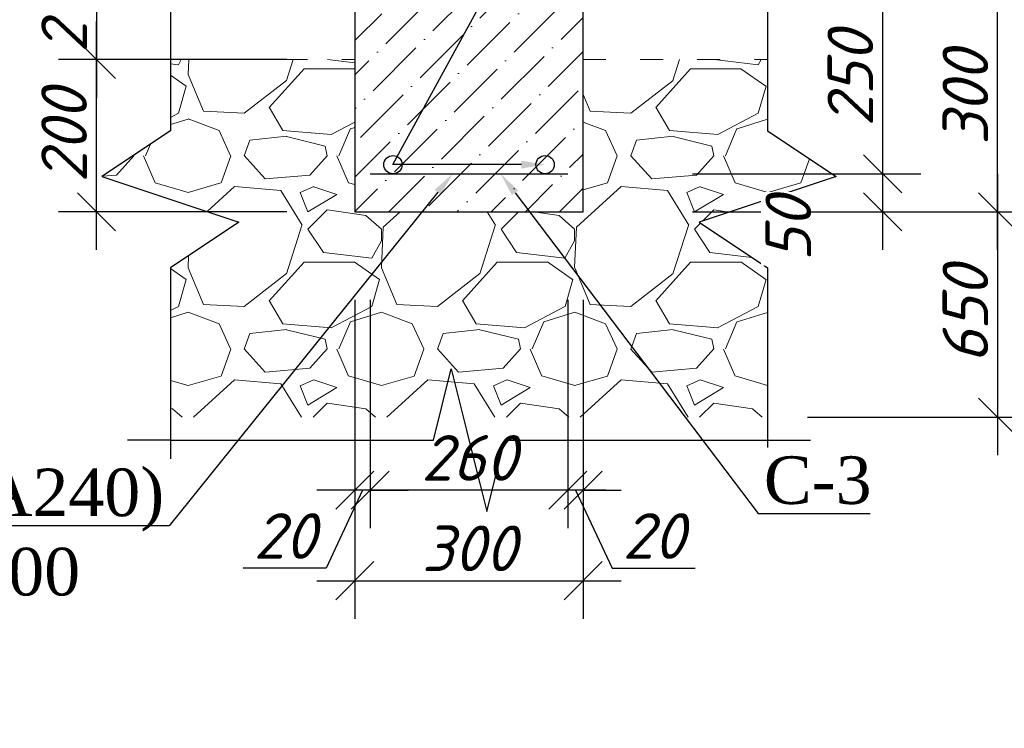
# Model space of a CAD drawing. Header units: millimetres. Extents: x 363306 to 7757304, y 1022887 to 1207196.
# Tile 129 of 256: x 911374 to 916550, y 1078783 to 1082508. Entities that reach past the tile are written whole.
import ezdxf
from ezdxf import colors
from ezdxf.entities.mleader import LeaderData, LeaderLine
from ezdxf.math import Vec2, Vec3

# ---------------------------------------------------------------- set-up
doc = ezdxf.new("R2010")
doc.units = ezdxf.units.MM
doc.linetypes.add('ACAD_ISO03W100', pattern=[30, 12, -18])
for name, color, linetype, lineweight in [('--фон', 250, 'Continuous', 0), ('ACO-текст', 7, 'Continuous', 20), ('AR_hatch_0.05', 7, 'Continuous', 5), ('основной 0.30', 7, 'Continuous', 30)]:
    doc.layers.add(name, color=color, linetype=linetype, lineweight=lineweight)
doc.layers.add('0 @ 100', color=7, linetype='Continuous')
doc.layers.add('kcd_tx', color=7, linetype='Continuous')
doc.styles.add('ISOCPEUR', font='isocpeur.TTF')
doc.styles.add('PDF ISOCPEUR Italic', font='isocpeui.ttf')
doc.styles.get("Standard").update_dxf_attribs({"font": 'isocpeui.ttf'})
doc.styles.add('Times New Roman', font='times.ttf')
doc.styles.add('ГОСТ 2.304', font='isocpeui.ttf')
doc.dimstyles.new('Санжар', dxfattribs={"dimtxt": 240, "dimasz": 200, "dimexe": 200, "dimexo": 200, "dimgap": 50, "dimtad": 1, "dimdec": 0, "dimtxsty": 'Standard', "dimblk": 'OBLIQUE', "dimcen": 2.5, "dimdle": 200, "dimclrd": 152, "dimclre": 152, "dimclrt": 152, "dimadec": 0, "dimazin": 0, "dimtfac": 1, "dimtdec": 0, "dimtmove": 0, "dimatfit": 3, "dimldrblk": 'OBLIQUE', "dimfxl": 0, "dimlwd": 0, "dimlwe": 0, "dimarcsym": 0})

# ---------------------------------------------------------------- blocks, each defined once
blk = doc.blocks.new('_Oblique')
at = {"color": 0, "linetype": 'ByBlock', "lineweight": -2}
blk.add_line((-0.5, -0.5), (0.5, 0.5), dxfattribs=at)
blk = doc.blocks.new('*D632')
at = {"layer": 'Defpoints', "color": 0, "lineweight": 25, "transparency": 16777216}
for p in [(914336.1, 1082698.2), (914256.1, 1081698.2), (915910.4, 1081698.2)]:
    blk.add_point(p, dxfattribs=at)
at = {"layer": 'kcd_tx', "transparency": 16777216}
for p, q in [((915910.4, 1082898.2), (915910.4, 1081498.2)), ((914910.4, 1082698.2), (916110.4, 1082698.2)), ((914910.4, 1081698.2), (916110.4, 1081698.2))]:
    blk.add_line(p, q, dxfattribs=at)
at = {"layer": 'kcd_tx', "transparency": 16777216, "xscale": 200, "yscale": 200, "zscale": 200}
for p, rotation in [((915910.4, 1082698.2), 90), ((915910.4, 1081698.2), 270)]:
    blk.add_blockref('_Oblique', p, dxfattribs=dict(at, rotation=rotation))
at = {"layer": 'kcd_tx', "lineweight": 30, "transparency": 16777216, "insert": (915740.4, 1082198.2), "char_height": 240, "attachment_point": 5, "rotation": 90, "bg_fill": 3, "box_fill_scale": 1.1, "bg_fill_color": 256, "bg_fill_true_color": 13158600, "bg_fill_transparency": 0}
blk.add_mtext('250', dxfattribs=at)
blk = doc.blocks.new('*D633')
at = {"layer": 'Defpoints', "color": 0, "lineweight": 25, "transparency": 16777216}
for p in [(914256.1, 1081698.2), (914336.1, 1081498.2), (915910.4, 1081498.2)]:
    blk.add_point(p, dxfattribs=at)
at = {"layer": 'kcd_tx', "transparency": 16777216}
for p, q in [((915910.4, 1081898.2), (915910.4, 1081298.2)), ((914910.4, 1081698.2), (916110.4, 1081698.2)), ((914910.4, 1081498.2), (916110.4, 1081498.2))]:
    blk.add_line(p, q, dxfattribs=at)
at = {"layer": 'kcd_tx', "transparency": 16777216, "xscale": 200, "yscale": 200, "zscale": 200}
for p, rotation in [((915910.4, 1081698.2), 90), ((915910.4, 1081498.2), 270)]:
    blk.add_blockref('_Oblique', p, dxfattribs=dict(at, rotation=rotation))
at = {"layer": 'kcd_tx', "lineweight": 30, "transparency": 16777216, "insert": (915414.3, 1081408.5), "char_height": 240, "attachment_point": 5, "rotation": 90, "bg_fill": 3, "box_fill_scale": 1.1, "bg_fill_color": 256, "bg_fill_true_color": 13158600, "bg_fill_transparency": 0}
blk.add_mtext('50', dxfattribs=at)
blk = doc.blocks.new('*D634')
at = {"layer": 'Defpoints', "color": 0, "lineweight": 25, "transparency": 16777216}
for p in [(914336.1, 1082698.2), (916514.9, 1082698.2), (914336.1, 1081498.2)]:
    blk.add_point(p, dxfattribs=at)
at = {"layer": 'kcd_tx', "transparency": 16777216}
for p, q in [((916514.9, 1081298.2), (916514.9, 1082898.2)), ((915514.9, 1082698.2), (916714.9, 1082698.2)), ((915514.9, 1081498.2), (916714.9, 1081498.2))]:
    blk.add_line(p, q, dxfattribs=at)
at = {"layer": 'kcd_tx', "transparency": 16777216, "xscale": 200, "yscale": 200, "zscale": 200}
for p, rotation in [((916514.9, 1082698.2), 90), ((916514.9, 1081498.2), 270)]:
    blk.add_blockref('_Oblique', p, dxfattribs=dict(at, rotation=rotation))
at = {"layer": 'kcd_tx', "lineweight": 30, "transparency": 16777216, "insert": (916344.9, 1082098.2), "char_height": 240, "attachment_point": 5, "rotation": 90, "bg_fill": 3, "box_fill_scale": 1.1, "bg_fill_color": 256, "bg_fill_true_color": 13158600, "bg_fill_transparency": 0}
blk.add_mtext('300', dxfattribs=at)
blk = doc.blocks.new('*D635')
at = {"layer": 'Defpoints', "color": 0, "lineweight": 25, "transparency": 16777216}
for p in [(914256.1, 1081698.2), (914336.1, 1081498.2), (914256.1, 1080034.7)]:
    blk.add_point(p, dxfattribs=at)
at = {"layer": 'kcd_tx', "transparency": 16777216}
for p, q in [((914256.1, 1081034.7), (914256.1, 1079834.7)), ((914336.1, 1081034.7), (914336.1, 1079834.7)), ((914256.1, 1080034.7), (914056.1, 1080034.7)), ((914336.1, 1080034.7), (914256.1, 1080034.7)), ((914336.1, 1080034.7), (914256.1, 1080034.7)), ((914296.1, 1080034.7), (914488.7, 1079624.1)), ((914336.1, 1080034.7), (914536.1, 1080034.7)), ((914488.7, 1079624.1), (914924.5, 1079624.1))]:
    blk.add_line(p, q, dxfattribs=at)
at = {"layer": 'kcd_tx', "transparency": 16777216, "xscale": 200, "yscale": 200, "zscale": 200}
blk.add_blockref('_Oblique', (914256.1, 1080034.7), dxfattribs=at)
at = {"layer": 'kcd_tx', "transparency": 16777216, "xscale": 200, "yscale": 200, "zscale": 200, "rotation": 180}
blk.add_blockref('_Oblique', (914336.1, 1080034.7), dxfattribs=at)
at = {"layer": 'kcd_tx', "lineweight": 30, "transparency": 16777216, "insert": (914706.6, 1079794.1), "char_height": 240, "attachment_point": 5, "bg_fill": 3, "box_fill_scale": 1.1, "bg_fill_color": 256, "bg_fill_true_color": 13158600, "bg_fill_transparency": 0}
blk.add_mtext('20', dxfattribs=at)
blk = doc.blocks.new('*D636')
at = {"layer": 'Defpoints', "color": 0, "lineweight": 25, "transparency": 16777216}
for p in [(913216.1, 1081698.2), (914256.1, 1081698.2), (913216.1, 1080034.7)]:
    blk.add_point(p, dxfattribs=at)
at = {"layer": 'kcd_tx', "transparency": 16777216}
for p, q in [((913216.1, 1081034.7), (913216.1, 1079834.7)), ((914256.1, 1081034.7), (914256.1, 1079834.7)), ((914456.1, 1080034.7), (913016.1, 1080034.7))]:
    blk.add_line(p, q, dxfattribs=at)
at = {"layer": 'kcd_tx', "transparency": 16777216, "xscale": 200, "yscale": 200, "zscale": 200, "rotation": 180}
blk.add_blockref('_Oblique', (913216.1, 1080034.7), dxfattribs=at)
at = {"layer": 'kcd_tx', "transparency": 16777216, "xscale": 200, "yscale": 200, "zscale": 200}
blk.add_blockref('_Oblique', (914256.1, 1080034.7), dxfattribs=at)
at = {"layer": 'kcd_tx', "lineweight": 30, "transparency": 16777216, "insert": (913736.1, 1080204.7), "char_height": 240, "attachment_point": 5, "bg_fill": 3, "box_fill_scale": 1.1, "bg_fill_color": 256, "bg_fill_true_color": 13158600, "bg_fill_transparency": 0}
blk.add_mtext('260', dxfattribs=at)
blk = doc.blocks.new('*D637')
at = {"layer": 'Defpoints', "color": 0, "lineweight": 25, "transparency": 16777216}
for p in [(913216.1, 1081698.2), (913136.1, 1081498.2), (913136.1, 1080034.7)]:
    blk.add_point(p, dxfattribs=at)
at = {"layer": 'kcd_tx', "transparency": 16777216}
for p, q in [((913136.1, 1081034.7), (913136.1, 1079834.7)), ((913216.1, 1081034.7), (913216.1, 1079834.7)), ((913136.1, 1080034.7), (912936.1, 1080034.7)), ((913176.1, 1080034.7), (912985.5, 1079624.1)), ((913216.1, 1080034.7), (913136.1, 1080034.7)), ((913216.1, 1080034.7), (913136.1, 1080034.7)), ((913216.1, 1080034.7), (913416.1, 1080034.7)), ((912985.5, 1079624.1), (912549.7, 1079624.1))]:
    blk.add_line(p, q, dxfattribs=at)
at = {"layer": 'kcd_tx', "transparency": 16777216, "xscale": 200, "yscale": 200, "zscale": 200}
blk.add_blockref('_Oblique', (913136.1, 1080034.7), dxfattribs=at)
at = {"layer": 'kcd_tx', "transparency": 16777216, "xscale": 200, "yscale": 200, "zscale": 200, "rotation": 180}
blk.add_blockref('_Oblique', (913216.1, 1080034.7), dxfattribs=at)
at = {"layer": 'kcd_tx', "lineweight": 30, "transparency": 16777216, "insert": (912767.6, 1079794.1), "char_height": 240, "attachment_point": 5, "bg_fill": 3, "box_fill_scale": 1.1, "bg_fill_color": 256, "bg_fill_true_color": 13158600, "bg_fill_transparency": 0}
blk.add_mtext('20', dxfattribs=at)
blk = doc.blocks.new('*D638')
at = {"layer": 'Defpoints', "color": 0, "lineweight": 25, "transparency": 16777216}
for p in [(913136.1, 1081498.2), (914336.1, 1081498.2), (914336.1, 1079559.1)]:
    blk.add_point(p, dxfattribs=at)
at = {"layer": 'kcd_tx', "transparency": 16777216}
for p, q in [((913136.1, 1080559.1), (913136.1, 1079359.1)), ((914336.1, 1080559.1), (914336.1, 1079359.1)), ((912936.1, 1079559.1), (914536.1, 1079559.1))]:
    blk.add_line(p, q, dxfattribs=at)
at = {"layer": 'kcd_tx', "transparency": 16777216, "xscale": 200, "yscale": 200, "zscale": 200, "rotation": 180}
blk.add_blockref('_Oblique', (913136.1, 1079559.1), dxfattribs=at)
at = {"layer": 'kcd_tx', "transparency": 16777216, "xscale": 200, "yscale": 200, "zscale": 200}
blk.add_blockref('_Oblique', (914336.1, 1079559.1), dxfattribs=at)
at = {"layer": 'kcd_tx', "lineweight": 30, "transparency": 16777216, "insert": (913736.1, 1079729.1), "char_height": 240, "attachment_point": 5, "bg_fill": 3, "box_fill_scale": 1.1, "bg_fill_color": 256, "bg_fill_true_color": 13158600, "bg_fill_transparency": 0}
blk.add_mtext('300', dxfattribs=at)
blk = doc.blocks.new('*D639')
at = {"layer": 'Defpoints', "color": 0, "lineweight": 25, "transparency": 16777216}
for p in [(912721.6, 1082818.2), (911777.6, 1082298.2), (912721.6, 1082298.2)]:
    blk.add_point(p, dxfattribs=at)
at = {"layer": 'kcd_tx', "transparency": 16777216}
for p, q in [((911777.6, 1083018.2), (911777.6, 1082098.2)), ((912521.6, 1082818.2), (911577.6, 1082818.2)), ((912521.6, 1082298.2), (911577.6, 1082298.2))]:
    blk.add_line(p, q, dxfattribs=at)
at = {"layer": 'kcd_tx', "lineweight": 30, "transparency": 16777216, "insert": (911607.6, 1082558.2), "char_height": 240, "attachment_point": 5, "rotation": 90, "bg_fill": 3, "box_fill_scale": 1.1, "bg_fill_color": 256, "bg_fill_true_color": 13158600, "bg_fill_transparency": 0}
blk.add_mtext('210', dxfattribs=at)
at = {"layer": 'kcd_tx', "transparency": 16777216, "xscale": 200, "yscale": 200, "zscale": 200}
for p, rotation in [((911777.6, 1082818.2), 90), ((911777.6, 1082298.2), 270)]:
    blk.add_blockref('_Oblique', p, dxfattribs=dict(at, rotation=rotation))
blk = doc.blocks.new('*D640')
at = {"layer": 'Defpoints', "color": 0, "lineweight": 25, "transparency": 16777216}
for p in [(914336.1, 1081498.2), (914701.9, 1080418.2), (916514.9, 1080418.2)]:
    blk.add_point(p, dxfattribs=at)
at = {"layer": 'kcd_tx', "transparency": 16777216}
for p, q in [((916514.9, 1081698.2), (916514.9, 1080218.2)), ((915514.9, 1081498.2), (916714.9, 1081498.2)), ((915514.9, 1080418.2), (916714.9, 1080418.2))]:
    blk.add_line(p, q, dxfattribs=at)
at = {"layer": 'kcd_tx', "transparency": 16777216, "xscale": 200, "yscale": 200, "zscale": 200}
for p, rotation in [((916514.9, 1081498.2), 90), ((916514.9, 1080418.2), 270)]:
    blk.add_blockref('_Oblique', p, dxfattribs=dict(at, rotation=rotation))
at = {"layer": 'kcd_tx', "lineweight": 30, "transparency": 16777216, "insert": (916344.9, 1080958.2), "char_height": 240, "attachment_point": 5, "rotation": 90, "bg_fill": 3, "box_fill_scale": 1.1, "bg_fill_color": 256, "bg_fill_true_color": 13158600, "bg_fill_transparency": 0}
blk.add_mtext('650', dxfattribs=at)
blk = doc.blocks.new('*D794')
at = {"layer": 'Defpoints', "color": 0, "lineweight": 25, "transparency": 16777216}
for p in [(911777.6, 1082298.2), (913136.1, 1082298.2), (913136.1, 1081498.2)]:
    blk.add_point(p, dxfattribs=at)
at = {"layer": 'kcd_tx', "transparency": 16777216}
for p, q in [((911777.6, 1081298.2), (911777.6, 1082498.2)), ((912777.6, 1082298.2), (911577.6, 1082298.2)), ((912777.6, 1081498.2), (911577.6, 1081498.2))]:
    blk.add_line(p, q, dxfattribs=at)
at = {"layer": 'kcd_tx', "transparency": 16777216, "xscale": 200, "yscale": 200, "zscale": 200}
for p, rotation in [((911777.6, 1082298.2), 90), ((911777.6, 1081498.2), 270)]:
    blk.add_blockref('_Oblique', p, dxfattribs=dict(at, rotation=rotation))
at = {"layer": 'kcd_tx', "lineweight": 30, "transparency": 16777216, "insert": (911607.6, 1081898.2), "char_height": 240, "attachment_point": 5, "rotation": 90, "bg_fill": 3, "box_fill_scale": 1.1, "bg_fill_color": 256, "bg_fill_true_color": 13158600, "bg_fill_transparency": 0}
blk.add_mtext('200', dxfattribs=at)

msp = doc.modelspace()

# ---------------------------------------------------------------- hatches: boundary and pattern name
at = {"layer": 'AR_hatch_0.05', "ltscale": 100, "true_color": 0x22346e}
h = msp.add_hatch(dxfattribs=at)
h.set_pattern_fill('ANSI36', color=159, scale=40)
h.set_pattern_definition([(45, (-4202370.74, -2609199.39), (67.351921, 246.9570433), [317.5, -63.5, 0, -63.5])])
h.paths.add_polyline_path([(914336.093, 1082698.228), (913136.093, 1082698.228), (913136.093, 1081498.228), (914336.093, 1081498.228)])
at = {"layer": 'AR_hatch_0.05', "ltscale": 100}
h = msp.add_hatch(dxfattribs=at)
h.set_pattern_fill('GRAVEL', color=8, scale=40)
h.set_pattern_definition([(228.0127875, (-4227975.78, -2564637.48), (-8128.0000006, -9143.9999994), [136.68858, -13532.19346]), (184.969741, (-4228067.22, -2564739.084), (12191.99999518, 1016.00005788), [234.56189, -23221.61956]), (132.5104471, (-4228300.9, -2564759.404), (10160.0000043, -11175.9999961), [165.3926, -16373.88912]), (267.273689, (-4228697.14, -2565013.404), (1016.00000213, 20319.9999999), [213.6018, -21146.57497]), (292.8336542, (-4228707.3, -2565226.764), (-5080.00000043, 12191.99999982), [209.45348, -20735.9231]), (357.273689, (-4228626.02, -2565419.804), (-20319.9999999, 1016.00000213), [213.6018, -21146.57497]), (37.6942405, (-4228412.66, -2565429.964), (-13207.99999941, -10160.00000076), [282.47746, -27965.24613]), (72.2553284, (-4228189.14, -2565257.244), (7112.0000019, 22351.9999994), [266.6878, -26402.10264]), (121.4295656, (-4228107.86, -2565003.244), (-8128.00000115, 13207.9999993), [214.3252, -21218.21828]), (175.2363583, (-4228219.62, -2564820.36), (11175.9999998, -1016.0000018), [244.68531, -11989.57478]), (222.3974378, (-4228463.46, -2564800.044), (-12191.99999961, -11176.00000043), [316.43117, -31326.709]), (138.8140748, (-4227691.3, -2565023.56), (-7111.9999996, 6096.0000005), [108.00182, -10692.22633]), (171.4692344, (-4227772.58, -2564952.444), (13208.00000036, -2031.9999977), [205.4728, -20341.8556]), (225, (-4227975.8, -2564921.96), (-1e-13, -1016), [143.68374, -1293.15724]), (203.1985905, (-4228046.9, -2564800.04), (5080, 2031.9999996), [77.37653, -7660.24895]), (291.8014095, (-4228118.02, -2564830.52), (-1016, 3048), [109.42625, -5361.9012]), (30.9637565, (-4228077.38, -2564932.12), (3048, 2032), [177.72786, -5746.51926]), (161.565051, (-4227924.98, -2564840.68), (2032, -1016), [128.51486, -3084.35925]), (16.3895403, (-4228707.3, -2564830.524), (10160, 3048), [180.0352, -17823.53067]), (70.346176, (-4228534.58, -2564779.724), (-4064.0000004, -11175.9999999), [151.03958, -14952.88627]), (293.1985905, (-4227924.98, -2564637.48), (-2031.9999996, 5080.0000001), [154.75204, -7582.87344]), (343.6104597, (-4227864.02, -2564779.724), (-10160.0000002, 3047.9999993), [180.0352, -17823.53067]), (339.4439548, (-4228707.3, -2565460.44), (-5080, 2032), [173.61408, -8507.09373]), (294.7751406, (-4228544.74, -2565521.404), (-5080.00000605, 11175.99999725), [145.46885, -14401.43735]), (66.8014095, (-4227914.82, -2565653.48), (2031.9999997, 5080), [154.75204, -7582.87344]), (17.3540246, (-4227853.86, -2565511.244), (-13207.99999974, -4064.00000085), [170.3131, -16860.9504]), (69.4439548, (-4228412.66, -2565653.48), (-2032, -5080), [86.80704, -8593.90077]), (101.3099325, (-4227975.78, -2565653.48), (-1016, 4064), [51.80584, -5128.79799]), (165.9637565, (-4227985.94, -2565602.68), (3048, -1016), [209.45348, -3979.62184]), (186.009006, (-4228189.14, -2565551.884), (10159.99999995, 1016.00000053), [194.1068, -19216.54595]), (303.6900675, (-4228077.38, -2565023.56), (-1016, 2032), [146.52955, -3516.71054]), (353.1572266, (-4227996.1, -2565145.484), (17272.0000001, -2031.9999991), [255.8227, -25326.40363]), (60.9453959, (-4227742.1, -2565175.96), (-4064.0000001, -7112), [104.6033, -10355.75693]), (90, (-4227691.3, -2565084.5), (-1016, 1016), [60.96, -955.04]), (120.2564372, (-4228209.46, -2565521.404), (4063.9999995, -7112.0000003), [141.14678, -13973.57631]), (48.0127875, (-4228280.58, -2565399.48), (8128.0000007, 9143.9999994), [273.37715, -13395.50488]), (0, (-4228097.7, -2565196.3), (1016, 1016), [264.16, -751.84]), (325.3048465, (-4227833.54, -2565196.284), (10160.00000385, -7111.9999945), [160.64382, -15903.72669]), (254.054604, (-4227701.46, -2565287.72), (-1016, -4064), [147.93163, -7248.66002]), (207.64597536, (-4227742.1, -2565429.964), (-19304.0000007, -10159.99999865), [240.85804, -23844.98577]), (175.42607874, (-4227955.46, -2565541.724), (-13208, 1016), [254.81178, -25226.33858])])
h.paths.add_polyline_path([(915305.541, 1080418.228), (915305.528, 1081203.623), (914945.525, 1081443.617), (915665.521, 1081683.629), (915305.517, 1081923.623), (915305.512, 1082298.228), (914336.093, 1082298.228), (914336.093, 1081498.228), (913136.093, 1081498.228), (913136.093, 1082298.228), (912166.681, 1082298.228), (912166.681, 1081923.599), (911806.681, 1081683.599), (912526.681, 1081443.599), (912166.681, 1081203.599), (912166.681, 1080418.228)])

# ---------------------------------------------------------------- linework, layer by layer
at = {"color": 1, "lineweight": 30, "ltscale": 100}
msp.add_line((913216.093, 1081698.228), (914256.093, 1081698.228), dxfattribs=at)
for points in [[(912166.681, 1082938.228), (912166.681, 1081923.599), (911806.681, 1081683.599), (912526.681, 1081443.599), (912166.681, 1081203.599), (912166.681, 1080200.496)], [(915305.502, 1082938.252), (915305.517, 1081923.623), (915665.521, 1081683.629), (914945.525, 1081443.617), (915305.528, 1081203.623), (915305.542, 1080259.067)]]:
    msp.add_lwpolyline(points)
at = {"lineweight": 30, "ltscale": 100}
msp.add_lwpolyline([(913136.093, 1081498.228), (914336.093, 1081498.228), (914336.093, 1082698.228), (913136.093, 1082698.228)], close=True, dxfattribs=at)
at = {"linetype": 'Continuous', "ltscale": 75}
msp.add_lwpolyline([(912166.681, 1080298.228), (911941.681, 1080298.225)], dxfattribs=at)
at = {"color": 1, "lineweight": 30, "ltscale": 100}
for centre in [(913336.093, 1081746.228), (914136.093, 1081746.228)]:
    msp.add_circle(centre, 48, dxfattribs=at)
at = {"layer": 'основной 0.30', "linetype": 'ACAD_ISO03W100', "lineweight": 0, "ltscale": 10, "transparency": 33554687}
for points in [[(912166.681, 1082298.228), (913136.093, 1082298.228)], [(914336.093, 1082298.228), (915305.512, 1082298.228)]]:
    msp.add_lwpolyline(points, dxfattribs=at)

# ---------------------------------------------------------------- texts
at = {"layer": '0 @ 100', "color": 7, "insert": (761996.908, 1075986.433), "char_height": 318.940213, "width": 19697.5359, "attachment_point": 4, "style": 'ГОСТ 2.304'}
msp.add_mtext('\\pi5457.36288;{\\fISOCPEUR|b1|i1|c204|p34;Характеристика участка строительства:\\P\\pi0;\\P}Расчетная зимняя температура воздух 15 °С.\\PСкоростной напор ветра   - 38кг/м2.\\PВес снегового покрова    - 50кг/м2.\\PКлассификация зданий по функциональной пожарной опасности - Ф 4.1 \\PКоэффициент надежности по назначению - 0.95\\P\\P^IПроектом разработано подъёмник для мало мобильных граждан населения грузоподъемностью 250 кг. скоростью 0,25 см/с. Двери шахт подъёмника противопожарные с пределом огнестойкости El 30. Подъёмники оборудованы кабинами габаритами 1500х1500 мм, ширина дверей кабины обеспечивает проезд инвалидной коляски. Для экстренных случаев подъёмник оснащен дополнительным аккумулятором и механическим спуском для безопасного спуска пассажира в нулевую отметку. Так же в дверях подъёмника установлены замки датчики которые открываются с ключевыми картами, чтобы открыть двери подъёмника.\\P^IС внешней и внутренней стороны наружных стен предусмотрено обшивка из аквапанелей толщиной 12,5мм с утеплением из минераловатной ваты на кварцевой основе, А =0,040 Вт/мС, толщиной 100мм. (по теплотехническому расчету). Наружная отделка из органическое стекло.\\P^IПодрядчик обязан предоставить заказчику сертификаты соответствия и пожарной безопасности на фасадную систему и все применяемые в данной системе материалы и изделия.\\PКонструкции, изделия и материалы применены по действующим стандартам, ТУ, сертификатам. На путях эвакуации используются отделочные материалы, соответствующие требованиям п. 5.25 ШНК 2.01.02-04.\\PОтделка стен с внутренней стороны окраска водоэмульсионными красками светлых тонов. Во внутренней и наружной отделке использованы современные отделочные материалы используемые на территории Республики Узбекистан.\\P^IКрыша - скатная из металлических профилированных листов с полимерными покрытиями с обеих сторон толщ.0,55мм по металлическим конструкциям.\\P^IПо периметру наружных стен устраивается бетонная отмостка. Бетон кл.В 7,5 шириной 1000 мм, толщиной 50 мм по гравийному основанию толщиной 100 мм -150 мм.\\P^IВсе строительно-монтажные работы вести согласно указаний соответствующих строительных норм и проекта производства работ (П.П.Р.) на основании ШНК 3.01.01 - 03 и КМК 3.01.02 - 00.', dxfattribs=at)
at = {"layer": 'ACO-текст', "insert": (672490.308, 1084593.003), "char_height": 300, "width": 19682.58846, "attachment_point": 1, "style": 'PDF ISOCPEUR Italic'}
msp.add_mtext('\\pi-600,l900,t900;{\\H1.1429x;\\C0;Примечание:}\\P1.^IОбщие указания и грунтовые условия смотри на листе КP-7. \\P2.^IСоединения пересечений стержней арматуры выполнять вязаными стальной  отожженной проволокой d=0.8-1.0мм.\\P3.^IСтыки арматуры должны иметь длину перепуска  L=600мм для d=16А400, L=800мм для d=20А400, L=900мм для d=22А400 \\P4.^IСтыки стержней внахлестку должны располагаться вразбежку. При этом площадь сечения рабочих стержней, стыкуемых в одном месте, должна быть не более 50% общей плошади сечения арматуры. \\P5.^IУказания по выполнению арматурных, опалубочных, бетонных работ, допуски при установке арматуры и опалубки, устройству рабочих швов, уходу за бетоном см. КМК 3.03.01-98.', dxfattribs=at)

# ---------------------------------------------------------------- next in the draw order: dimensions: what is measured, and where the dimension line sits
at = {"layer": 'kcd_tx', "color": 18, "lineweight": 30, "true_color": 0x000000}
dim = msp.add_linear_dim(base=(911777.584, 1082298.228), p1=(912721.557, 1082818.228), p2=(912721.557, 1082298.228), angle=90, text='210', dimstyle='Санжар', override={"dimclrd": 256, "dimclre": 256, "dimclrt": 256, "dimtmove": 1, "dimfxl": 1000, "dimfxlon": 1, "dimtfill": 1, "dimlwd": 65535, "dimlwe": 65535, "dimarcsym": 1}, dxfattribs=at)
dim.commit()
dim.dimension.update_dxf_attribs({"geometry": '*D639', "text_midpoint": (911777.584, 1082558.228), "dimtype": 160})
dim = msp.add_linear_dim(base=(915910.382, 1081698.228), p1=(914336.093, 1082698.228), p2=(914256.093, 1081698.228), angle=90, text='250', dimstyle='Санжар', override={"dimclrd": 256, "dimclre": 256, "dimclrt": 256, "dimtmove": 1, "dimfxl": 1000, "dimfxlon": 1, "dimtfill": 1, "dimlwd": 65535, "dimlwe": 65535, "dimarcsym": 1}, dxfattribs=at)
dim.commit()
dim.dimension.update_dxf_attribs({"geometry": '*D632', "text_midpoint": (915740.382, 1082198.228)})

# ---------------------------------------------------------------- next in the draw order: dimensions: what is measured, and where the dimension line sits
dim = msp.add_linear_dim(base=(915910.382, 1081498.228), p1=(914256.093, 1081698.228), p2=(914336.093, 1081498.228), angle=90, text='50', dimstyle='Санжар', override={"dimclrd": 256, "dimclre": 256, "dimclrt": 256, "dimtmove": 1, "dimfxl": 1000, "dimfxlon": 1, "dimtfill": 1, "dimlwd": 65535, "dimlwe": 65535, "dimarcsym": 1}, dxfattribs=at)
dim.commit()
dim.dimension.update_dxf_attribs({"geometry": '*D633', "text_midpoint": (915584.295, 1081408.541), "dimtype": 160})

# ---------------------------------------------------------------- next in the draw order: dimensions: what is measured, and where the dimension line sits
dim = msp.add_linear_dim(base=(916514.93, 1082698.228), p1=(914336.093, 1081498.228), p2=(914336.093, 1082698.228), angle=90, text='300', dimstyle='Санжар', override={"dimclrd": 256, "dimclre": 256, "dimclrt": 256, "dimtmove": 1, "dimfxl": 1000, "dimfxlon": 1, "dimtfill": 1, "dimlwd": 65535, "dimlwe": 65535, "dimarcsym": 1}, dxfattribs=at)
dim.commit()
dim.dimension.update_dxf_attribs({"geometry": '*D634', "text_midpoint": (916344.93, 1082098.228)})

# ---------------------------------------------------------------- next in the draw order: dimensions: what is measured, and where the dimension line sits
dim = msp.add_linear_dim(base=(914256.093, 1080034.725), p1=(914336.093, 1081498.228), p2=(914256.093, 1081698.228), text='20', dimstyle='Санжар', override={"dimclrd": 256, "dimclre": 256, "dimclrt": 256, "dimtmove": 1, "dimfxl": 1000, "dimfxlon": 1, "dimtfill": 1, "dimlwd": 65535, "dimlwe": 65535, "dimarcsym": 1}, dxfattribs=at)
dim.commit()
dim.dimension.update_dxf_attribs({"geometry": '*D635', "text_midpoint": (914538.665, 1079624.149), "dimtype": 160})

# ---------------------------------------------------------------- next in the draw order: leaders
at = {"layer": '--фон'}
ml = msp.add_multileader_mtext('Standard', dxfattribs=at)
ml.set_content('1 \\P(%%C12A400)', color=256, style='Times New Roman')
ml.set_leader_properties()
ml.build(insert=Vec2(0, 0))
ml.multileader.update_dxf_attribs({"text_left_attachment_type": 6, "text_right_attachment_type": 6, "dogleg_length": 0.589, "arrow_head_size": 125, "scale": 100})
ctx = ml.context
ctx.base_point, ctx.scale, ctx.char_height, ctx.arrow_head_size, ctx.landing_gap_size, ctx.plane_origin = Vec3(914313.919, 1083433.283), 100, 250, 125, 0, Vec3(917413.215, 1085222.043)
ctx.left_attachment, ctx.right_attachment, ctx.text_align_type = 6, 6, 1
notes = []
notes.append((ctx, [(0, (1, 1, 0), (914255.009, 1083433.283), (1, 0), 58.91, [(0, [(914136.093, 1081746.228), (913336.093, 1081746.228)], 0, [])])]))
ctx.mtext.insert, ctx.mtext.alignment, ctx.mtext.flow_direction = Vec3(915149.716, 1083762.23), 2, 5
for ctx, leaders in notes:
    for number, flags, end, landing, length, lines in leaders:
        leader = LeaderData()
        leader.index, (leader.has_last_leader_line, leader.has_dogleg_vector, leader.attachment_direction) = number, flags
        leader.last_leader_point, leader.dogleg_vector, leader.dogleg_length = Vec3(end), Vec3(landing), length
        for number, points, colour, breaks in lines:
            line = LeaderLine()
            line.index, line.vertices, line.color, line.breaks = number, Vec3.list(points), colors.encode_raw_color(colour), breaks
            leader.lines.append(line)
        ctx.leaders.append(leader)

# ---------------------------------------------------------------- next in the draw order: dimensions: what is measured, and where the dimension line sits
at = {"layer": 'kcd_tx', "color": 18, "lineweight": 30, "true_color": 0x000000}
dim = msp.add_linear_dim(base=(913216.093, 1080034.725), p1=(914256.093, 1081698.228), p2=(913216.093, 1081698.228), text='260', dimstyle='Санжар', override={"dimclrd": 256, "dimclre": 256, "dimclrt": 256, "dimtmove": 1, "dimfxl": 1000, "dimfxlon": 1, "dimtfill": 1, "dimlwd": 65535, "dimlwe": 65535, "dimarcsym": 1}, dxfattribs=at)
dim.commit()
dim.dimension.update_dxf_attribs({"geometry": '*D636', "text_midpoint": (913736.093, 1080204.725)})

# ---------------------------------------------------------------- next in the draw order: dimensions: what is measured, and where the dimension line sits
dim = msp.add_linear_dim(base=(913136.093, 1080034.725), p1=(913216.093, 1081698.228), p2=(913136.093, 1081498.228), text='20', dimstyle='Санжар', override={"dimclrd": 256, "dimclre": 256, "dimclrt": 256, "dimtmove": 1, "dimfxl": 1000, "dimfxlon": 1, "dimtfill": 1, "dimlwd": 65535, "dimlwe": 65535, "dimarcsym": 1}, dxfattribs=at)
dim.commit()
dim.dimension.update_dxf_attribs({"geometry": '*D637', "text_midpoint": (912935.478, 1079624.149), "dimtype": 160})

# ---------------------------------------------------------------- next in the draw order: dimensions: what is measured, and where the dimension line sits
dim = msp.add_linear_dim(base=(914336.093, 1079559.076), p1=(913136.093, 1081498.228), p2=(914336.093, 1081498.228), text='300', dimstyle='Санжар', override={"dimclrd": 256, "dimclre": 256, "dimclrt": 256, "dimtmove": 1, "dimfxl": 1000, "dimfxlon": 1, "dimtfill": 1, "dimlwd": 65535, "dimlwe": 65535, "dimarcsym": 1}, dxfattribs=at)
dim.commit()
dim.dimension.update_dxf_attribs({"geometry": '*D638', "text_midpoint": (913736.093, 1079729.076)})

# ---------------------------------------------------------------- next in the draw order: linework, layer by layer
at = {"linetype": 'Continuous', "ltscale": 75}
for points in [[(913548.612, 1080298.249), (913642.356, 1080673.251)], [(913642.356, 1080673.251), (913829.868, 1079923.254)], [(912166.681, 1080298.228), (913548.612, 1080298.249)], [(913829.868, 1079923.254), (913923.612, 1080298.255)]]:
    msp.add_lwpolyline(points, dxfattribs=at)

# ---------------------------------------------------------------- next in the draw order: dimensions: what is measured, and where the dimension line sits
at = {"layer": 'kcd_tx', "color": 18, "lineweight": 30, "true_color": 0x000000}
dim = msp.add_linear_dim(base=(916514.93, 1080418.228), p1=(914336.093, 1081498.228), p2=(914701.875, 1080418.228), angle=90, text='650', dimstyle='Санжар', override={"dimclrd": 256, "dimclre": 256, "dimclrt": 256, "dimtmove": 1, "dimfxl": 1000, "dimfxlon": 1, "dimtfill": 1, "dimlwd": 65535, "dimlwe": 65535, "dimarcsym": 1}, dxfattribs=at)
dim.commit()
dim.dimension.update_dxf_attribs({"geometry": '*D640', "text_midpoint": (916344.93, 1080958.228)})

# ---------------------------------------------------------------- next in the draw order: leaders
at = {"layer": '--фон'}
ml = msp.add_multileader_mtext('Standard', dxfattribs=at)
ml.set_content('2 (%%C6A240)\\Pш.200', color=256, style='Times New Roman')
ml.set_leader_properties()
ml.build(insert=Vec2(0, 0))
ml.multileader.update_dxf_attribs({"text_left_attachment_type": 6, "text_right_attachment_type": 6, "dogleg_length": 0.589, "arrow_head_size": 125, "scale": 100})
ctx = ml.context
ctx.base_point, ctx.scale, ctx.char_height, ctx.arrow_head_size, ctx.landing_gap_size, ctx.plane_origin = Vec3(910330.537, 1079848.248), 100, 250, 125, 0, Vec3(913742.799, 1081637.008)
ctx.left_attachment, ctx.right_attachment, ctx.text_align_type = 6, 6, 1
notes = []
notes.append((ctx, [(1, (1, 1, 0), (912160.536, 1079848.248), (-1, 0), 58.91, [(1, [(913650.301, 1081698.228)], 0, [])])]))
ctx.mtext.insert, ctx.mtext.alignment, ctx.mtext.flow_direction = Vec3(911216.081, 1080148.248), 2, 5
ml = msp.add_multileader_mtext('Standard')
ml.set_content('{\\fISOCPEUR|b0|i1|c204|p34;\\C5;Ст-7}', color=256, style='ISOCPEUR')
ml.set_leader_properties()
ml.build(insert=Vec2(0, 0))
ml.multileader.update_dxf_attribs({"text_left_attachment_type": 6, "text_right_attachment_type": 6, "dogleg_length": 0.208, "arrow_head_size": 187.5, "scale": 100})
ctx = ml.context
ctx.base_point, ctx.scale, ctx.char_height, ctx.arrow_head_size, ctx.landing_gap_size, ctx.plane_origin = Vec3(932045.727, 1079841.82), 100, 200, 187.5, 0, Vec3(928479.711, 1078204.207)
ctx.left_attachment, ctx.right_attachment, ctx.text_align_type = 6, 6, 1
notes.append((ctx, [(0, (1, 1, 0), (932684.425, 1079841.82), (-1, 0), 20.819, [(1, [(932684.425, 1079841.82), (933062.268, 1079237.041), (933062.268, 1079237.041)], 0, [])])]))
ctx.mtext.insert, ctx.mtext.width, ctx.mtext.alignment, ctx.mtext.flow_direction = Vec3(932354.667, 1080081.82), 601.21212, 2, 5
for ctx, leaders in notes:
    for number, flags, end, landing, length, lines in leaders:
        leader = LeaderData()
        leader.index, (leader.has_last_leader_line, leader.has_dogleg_vector, leader.attachment_direction) = number, flags
        leader.last_leader_point, leader.dogleg_vector, leader.dogleg_length = Vec3(end), Vec3(landing), length
        for number, points, colour, breaks in lines:
            line = LeaderLine()
            line.index, line.vertices, line.color, line.breaks = number, Vec3.list(points), colors.encode_raw_color(colour), breaks
            leader.lines.append(line)
        ctx.leaders.append(leader)

# ---------------------------------------------------------------- next in the draw order: linework, layer by layer
at = {"linetype": 'Continuous', "ltscale": 75}
for points in [[(913923.612, 1080298.255), (915305.542, 1080298.277)], [(915305.542, 1080298.277), (915530.542, 1080298.28)]]:
    msp.add_lwpolyline(points, dxfattribs=at)

# ---------------------------------------------------------------- next in the draw order: dimensions: what is measured, and where the dimension line sits
at = {"layer": 'kcd_tx', "color": 18, "lineweight": 30, "true_color": 0x000000}
dim = msp.add_linear_dim(base=(911777.584, 1082298.228), p1=(913136.093, 1081498.228), p2=(913136.093, 1082298.228), angle=90, dimstyle='Санжар', override={"dimlfac": 0.25, "dimclrd": 256, "dimclre": 256, "dimclrt": 256, "dimfxl": 1000, "dimfxlon": 1, "dimtfill": 1, "dimlwd": 65535, "dimlwe": 65535, "dimarcsym": 1}, dxfattribs=at)
dim.commit()
dim.dimension.update_dxf_attribs({"geometry": '*D794', "text_midpoint": (911607.584, 1081898.228)})

# ---------------------------------------------------------------- next in the draw order: leaders
at = {"layer": '--фон'}
ml = msp.add_multileader_mtext('Standard', dxfattribs=at)
ml.set_content('C-3', color=256, style='Times New Roman')
ml.set_leader_properties()
ml.build(insert=Vec2(0, 0))
ml.multileader.update_dxf_attribs({"text_left_attachment_type": 6, "text_right_attachment_type": 6, "dogleg_length": 0.589, "arrow_head_size": 125, "scale": 100})
ctx = ml.context
ctx.base_point, ctx.scale, ctx.char_height, ctx.arrow_head_size, ctx.landing_gap_size, ctx.plane_origin = Vec3(915314.219, 1079912.79), 100, 250, 125, 0, Vec3(917937.848, 1081701.55)
ctx.left_attachment, ctx.right_attachment, ctx.text_align_type = 6, 6, 1
notes = []
notes.append((ctx, [(0, (1, 1, 0), (915255.309, 1079912.79), (1, 0), 58.91, [(1, [(913902.449, 1081698.228)], 0, [])])]))
ctx.mtext.insert, ctx.mtext.alignment, ctx.mtext.flow_direction = Vec3(915569.085, 1080212.79), 2, 5
for ctx, leaders in notes:
    for number, flags, end, landing, length, lines in leaders:
        leader = LeaderData()
        leader.index, (leader.has_last_leader_line, leader.has_dogleg_vector, leader.attachment_direction) = number, flags
        leader.last_leader_point, leader.dogleg_vector, leader.dogleg_length = Vec3(end), Vec3(landing), length
        for number, points, colour, breaks in lines:
            line = LeaderLine()
            line.index, line.vertices, line.color, line.breaks = number, Vec3.list(points), colors.encode_raw_color(colour), breaks
            leader.lines.append(line)
        ctx.leaders.append(leader)

doc.saveas('drawing.dxf')
